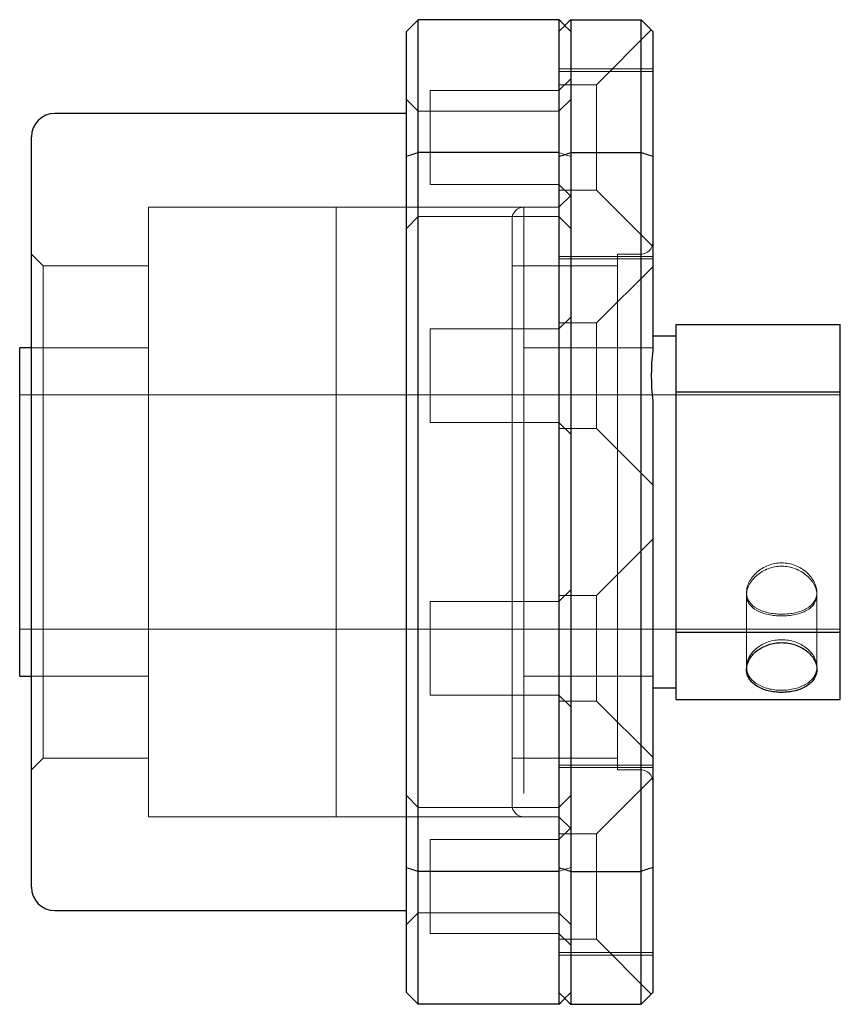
# Model space of a CAD drawing. Header units: millimetres. Extents: x 4566 to 4727, y 7365 to 7513.
# Tile 3 of 3: x 4631 to 4666, y 7471 to 7513. Entities that reach past the tile are written whole.
import ezdxf
from ezdxf.lldxf.tags import DXFTag

# ---------------------------------------------------------------- set-up
doc = ezdxf.new("R2010")
doc.units = ezdxf.units.MM
doc.layers.add('1', color=7, linetype='CONTINUOUS', true_color=0xffffff)
doc.layers.add('2', color=7, linetype='CONTINUOUS', true_color=0xffffff)
tags = doc.linetypes.add('DASHED', pattern=[25.72, 12.86, -12.86]).pattern_tags.tags
tags[6:7] = [DXFTag(74, 4), DXFTag(75, 0), DXFTag(340, '0'), DXFTag(46, 0.0), DXFTag(50, 0.0), DXFTag(44, 0.0), DXFTag(45, 0.0)]
tags[4:5] = [DXFTag(74, 4), DXFTag(75, 0), DXFTag(340, '0'), DXFTag(46, 0.0), DXFTag(50, 0.0), DXFTag(44, 0.0), DXFTag(45, 0.0)]

msp = doc.modelspace()

# ---------------------------------------------------------------- linework, layer by layer
at = {"layer": '1', "color": 7, "linetype": 'Continuous'}
for p, q in [((4647.512, 7507.141), (4647.512, 7512.811)), ((4653.512, 7512.811), (4647.512, 7512.811)), ((4653.512, 7512.811), (4653.512, 7507.141)), ((4647.012, 7506.977), (4647.012, 7512.311)), ((4647.012, 7508.811), (4632.012, 7508.811)), ((4631.012, 7475.811), (4631.012, 7507.811)), ((4647.512, 7476.481), (4647.512, 7507.141)), ((4653.512, 7507.141), (4647.512, 7507.141)), ((4653.512, 7507.141), (4653.512, 7476.481)), ((4647.012, 7476.645), (4647.012, 7506.977)), ((4658.512, 7496.935), (4658.512, 7499.811)), ((4658.512, 7499.811), (4665.512, 7499.811)), ((4665.512, 7496.935), (4665.512, 7499.811)), ((4658.512, 7499.311), (4657.512, 7499.311)), ((4631.012, 7498.811), (4630.512, 7498.811)), ((4630.512, 7484.811), (4630.512, 7498.811)), ((4658.512, 7486.688), (4658.512, 7496.935)), ((4658.512, 7496.935), (4665.512, 7496.935)), ((4665.512, 7486.688), (4665.512, 7496.935)), ((4658.512, 7483.811), (4658.512, 7486.688)), ((4658.512, 7486.688), (4665.512, 7486.688)), ((4665.512, 7483.811), (4665.512, 7486.688)), ((4630.512, 7484.811), (4631.012, 7484.811)), ((4657.512, 7484.311), (4658.512, 7484.311)), ((4658.512, 7483.811), (4665.512, 7483.811)), ((4647.012, 7471.311), (4647.012, 7476.645)), ((4647.512, 7470.811), (4647.512, 7476.481)), ((4653.512, 7476.481), (4647.512, 7476.481)), ((4653.512, 7476.481), (4653.512, 7470.811)), ((4632.012, 7474.811), (4647.012, 7474.811)), ((4653.512, 7470.811), (4647.512, 7470.811))]:
    msp.add_line(p, q, dxfattribs=at)
at = {"layer": '1', "color": 251, "linetype": 'DASHED', "lineweight": 5}
for p, q in [((4654.012, 7510.286), (4653.512, 7509.786)), ((4653.512, 7509.786), (4648.012, 7509.786)), ((4648.012, 7509.786), (4648.012, 7505.786)), ((4647.512, 7508.91), (4647.012, 7509.41)), ((4654.012, 7509.41), (4653.512, 7508.91)), ((4653.512, 7508.91), (4647.512, 7508.91)), ((4648.012, 7505.786), (4653.512, 7505.786)), ((4653.512, 7505.786), (4654.012, 7505.286)), ((4654.012, 7505.311), (4653.512, 7504.811)), ((4644.012, 7504.811), (4636.012, 7504.811)), ((4636.012, 7478.811), (4636.012, 7504.811)), ((4652.012, 7504.811), (4644.012, 7504.811)), ((4644.012, 7478.811), (4644.012, 7504.811)), ((4644.012, 7478.811), (4644.012, 7504.811)), ((4652.012, 7479.803), (4652.012, 7504.811)), ((4647.012, 7503.91), (4647.512, 7504.41)), ((4647.512, 7504.41), (4653.512, 7504.41)), ((4653.512, 7504.41), (4654.012, 7503.91)), ((4631.512, 7502.311), (4631.012, 7502.811)), ((4636.012, 7502.311), (4631.512, 7502.311)), ((4631.512, 7481.311), (4631.512, 7502.311)), ((4654.012, 7500.125), (4653.512, 7499.625)), ((4653.512, 7499.625), (4648.012, 7499.625)), ((4648.012, 7499.625), (4648.012, 7495.625)), ((4636.012, 7498.811), (4631.012, 7498.811)), ((4657.512, 7498.811), (4652.012, 7498.811)), ((4636.012, 7496.811), (4630.512, 7496.811)), ((4644.012, 7496.811), (4636.012, 7496.811)), ((4652.012, 7496.811), (4644.012, 7496.811)), ((4657.512, 7496.811), (4652.012, 7496.811)), ((4665.512, 7496.811), (4657.512, 7496.811)), ((4648.012, 7495.625), (4653.512, 7495.625)), ((4653.512, 7495.625), (4654.012, 7495.125)), ((4654.012, 7488.497), (4653.512, 7487.997)), ((4661.512, 7488.386), (4661.512, 7488.278)), ((4661.512, 7488.278), (4661.512, 7485.094)), ((4664.512, 7488.279), (4664.512, 7488.387)), ((4664.512, 7485.096), (4664.512, 7488.279)), ((4653.512, 7487.997), (4648.012, 7487.997)), ((4648.012, 7487.997), (4648.012, 7483.997)), ((4630.512, 7486.811), (4636.012, 7486.811)), ((4636.012, 7486.811), (4644.012, 7486.811)), ((4644.012, 7486.811), (4652.012, 7486.811)), ((4652.012, 7486.811), (4657.512, 7486.811)), ((4657.512, 7486.811), (4665.512, 7486.811)), ((4631.012, 7484.811), (4636.012, 7484.811)), ((4652.012, 7484.811), (4657.512, 7484.811)), ((4648.012, 7483.997), (4653.512, 7483.997)), ((4653.512, 7483.997), (4654.012, 7483.497)), ((4631.012, 7480.811), (4631.512, 7481.311)), ((4631.512, 7481.311), (4636.012, 7481.311)), ((4647.512, 7479.212), (4647.012, 7479.712)), ((4654.012, 7479.712), (4653.512, 7479.212)), ((4653.512, 7479.212), (4647.512, 7479.212)), ((4636.012, 7478.811), (4644.012, 7478.811)), ((4644.012, 7478.811), (4652.012, 7478.811)), ((4653.512, 7478.811), (4654.012, 7478.311)), ((4654.012, 7478.336), (4653.512, 7477.836)), ((4653.512, 7477.836), (4648.012, 7477.836)), ((4648.012, 7477.836), (4648.012, 7473.836)), ((4647.012, 7474.212), (4647.512, 7474.712)), ((4647.512, 7474.712), (4653.512, 7474.712)), ((4653.512, 7474.712), (4654.012, 7474.212)), ((4648.012, 7473.836), (4653.512, 7473.836)), ((4653.512, 7473.836), (4654.012, 7473.336))]:
    msp.add_line(p, q, dxfattribs=at)
at = {"layer": '1', "color": 7, "linetype": 'Continuous'}
for centre, start, end in [((4632.012, 7507.811), 90, 180), ((4632.012, 7475.811), 180, 270)]:
    msp.add_arc(centre, 1, start, end, dxfattribs=at)
for points in [[(4647.012, 7512.311), (4647.178, 7512.477), (4647.345, 7512.644), (4647.512, 7512.811)], [(4653.762, 7512.561), (4653.679, 7512.644), (4653.596, 7512.727), (4653.512, 7512.811)], [(4647.512, 7507.141), (4647.345, 7507.086), (4647.178, 7507.032), (4647.012, 7506.977)], [(4647.012, 7476.645), (4647.178, 7476.591), (4647.345, 7476.536), (4647.512, 7476.481)], [(4647.512, 7470.811), (4647.345, 7470.978), (4647.178, 7471.145), (4647.012, 7471.311)], [(4653.512, 7470.811), (4653.596, 7470.895), (4653.679, 7470.978), (4653.762, 7471.062)]]:
    msp.add_open_spline(points, degree=3, dxfattribs=at)
at = {"layer": '1', "color": 251, "linetype": 'DASHED', "lineweight": 5}
for points in [[(4654.012, 7512.311), (4653.929, 7512.394), (4653.846, 7512.477), (4653.762, 7512.561)], [(4653.512, 7507.141), (4653.679, 7507.086), (4653.846, 7507.032), (4654.012, 7506.977)], [(4653.512, 7507.141), (4653.679, 7507.086), (4653.846, 7507.032), (4654.012, 7506.977)], [(4653.512, 7476.481), (4653.679, 7476.536), (4653.846, 7476.591), (4654.012, 7476.645)], [(4653.762, 7471.062), (4653.846, 7471.145), (4653.929, 7471.228), (4654.012, 7471.311)]]:
    msp.add_open_spline(points, degree=3, dxfattribs=at)
for points, knots in [([(4663.012, 7489.641), (4663.112, 7489.641), (4663.21, 7489.632), (4663.402, 7489.595), (4663.498, 7489.568), (4663.769, 7489.462), (4663.934, 7489.359), (4664.209, 7489.117), (4664.32, 7488.976), (4664.471, 7488.684), (4664.511, 7488.532), (4664.512, 7488.316), (4664.503, 7488.245), (4664.465, 7488.112), (4664.436, 7488.05), (4664.323, 7487.872), (4664.213, 7487.772), (4664.004, 7487.652), (4663.929, 7487.617), (4663.767, 7487.557), (4663.679, 7487.532), (4663.407, 7487.473), (4663.209, 7487.453), (4662.816, 7487.453), (4662.617, 7487.473), (4662.346, 7487.532), (4662.258, 7487.557), (4662.095, 7487.617), (4662.02, 7487.652), (4661.812, 7487.772), (4661.701, 7487.871), (4661.588, 7488.049), (4661.559, 7488.112), (4661.521, 7488.244), (4661.512, 7488.315), (4661.512, 7488.459), (4661.522, 7488.532), (4661.561, 7488.681), (4661.591, 7488.757), (4661.704, 7488.976), (4661.815, 7489.117), (4662.021, 7489.299), (4662.097, 7489.355), (4662.259, 7489.454), (4662.345, 7489.497), (4662.525, 7489.567), (4662.621, 7489.595), (4662.814, 7489.632), (4662.912, 7489.641), (4663.012, 7489.641)], [0, 0, 0, 0, 0.03125, 0.03125, 0.0625, 0.0625, 0.125, 0.125, 0.1875, 0.1875, 0.25, 0.25, 0.28125, 0.28125, 0.3125, 0.3125, 0.375, 0.375, 0.40625, 0.40625, 0.4375, 0.4375, 0.5, 0.5, 0.5625, 0.5625, 0.59375, 0.59375, 0.625, 0.625, 0.6875, 0.6875, 0.71875, 0.71875, 0.75, 0.75, 0.78125, 0.78125, 0.8125, 0.8125, 0.875, 0.875, 0.90625, 0.90625, 0.9375, 0.9375, 0.96875, 0.96875, 1, 1, 1, 1]), ([(4663.012, 7487.378), (4663.112, 7487.378), (4663.21, 7487.382), (4663.402, 7487.401), (4663.498, 7487.416), (4663.679, 7487.454), (4663.765, 7487.477), (4663.927, 7487.534), (4664.004, 7487.568), (4664.21, 7487.682), (4664.322, 7487.779), (4664.472, 7488.004), (4664.512, 7488.136), (4664.512, 7488.344), (4664.502, 7488.417), (4664.464, 7488.562), (4664.435, 7488.634), (4664.321, 7488.85), (4664.211, 7488.987), (4664.003, 7489.166), (4663.928, 7489.22), (4663.766, 7489.316), (4663.678, 7489.359), (4663.498, 7489.427), (4663.404, 7489.454), (4663.21, 7489.49), (4663.111, 7489.499), (4662.816, 7489.499), (4662.618, 7489.462), (4662.346, 7489.359), (4662.259, 7489.317), (4662.096, 7489.22), (4662.021, 7489.166), (4661.813, 7488.987), (4661.703, 7488.851), (4661.589, 7488.635), (4661.561, 7488.562), (4661.522, 7488.418), (4661.512, 7488.346), (4661.512, 7488.206), (4661.522, 7488.139), (4661.56, 7488.01), (4661.589, 7487.949), (4661.702, 7487.779), (4661.813, 7487.682), (4662.02, 7487.568), (4662.096, 7487.534), (4662.259, 7487.477), (4662.345, 7487.454), (4662.525, 7487.416), (4662.621, 7487.401), (4662.814, 7487.382), (4662.912, 7487.378), (4663.012, 7487.378)], [0, 0, 0, 0, 0.03125, 0.03125, 0.0625, 0.0625, 0.09375, 0.09375, 0.125, 0.125, 0.1875, 0.1875, 0.25, 0.25, 0.28125, 0.28125, 0.3125, 0.3125, 0.375, 0.375, 0.40625, 0.40625, 0.4375, 0.4375, 0.46875, 0.46875, 0.5, 0.5, 0.5625, 0.5625, 0.59375, 0.59375, 0.625, 0.625, 0.6875, 0.6875, 0.71875, 0.71875, 0.75, 0.75, 0.78125, 0.78125, 0.8125, 0.8125, 0.875, 0.875, 0.90625, 0.90625, 0.9375, 0.9375, 0.96875, 0.96875, 1, 1, 1, 1]), ([(4663.012, 7486.363), (4663.111, 7486.363), (4663.209, 7486.355), (4663.401, 7486.323), (4663.496, 7486.299), (4663.678, 7486.237), (4663.764, 7486.2), (4663.926, 7486.111), (4664.003, 7486.06), (4664.21, 7485.895), (4664.322, 7485.764), (4664.472, 7485.49), (4664.512, 7485.343), (4664.512, 7485.132), (4664.502, 7485.062), (4664.464, 7484.928), (4664.436, 7484.863), (4664.323, 7484.679), (4664.213, 7484.571), (4664.003, 7484.437), (4663.928, 7484.398), (4663.765, 7484.33), (4663.678, 7484.301), (4663.496, 7484.254), (4663.403, 7484.237), (4663.21, 7484.214), (4663.11, 7484.208), (4662.817, 7484.208), (4662.619, 7484.231), (4662.258, 7484.323), (4662.09, 7484.392), (4661.883, 7484.525), (4661.819, 7484.575), (4661.71, 7484.682), (4661.664, 7484.739), (4661.551, 7484.923), (4661.512, 7485.059), (4661.512, 7485.272), (4661.522, 7485.343), (4661.56, 7485.486), (4661.589, 7485.557), (4661.664, 7485.695), (4661.71, 7485.762), (4661.819, 7485.889), (4661.882, 7485.95), (4662.089, 7486.115), (4662.256, 7486.206), (4662.616, 7486.33), (4662.813, 7486.363), (4663.012, 7486.363)], [0, 0, 0, 0, 0.03125, 0.03125, 0.0625, 0.0625, 0.09375, 0.09375, 0.125, 0.125, 0.1875, 0.1875, 0.25, 0.25, 0.28125, 0.28125, 0.3125, 0.3125, 0.375, 0.375, 0.40625, 0.40625, 0.4375, 0.4375, 0.46875, 0.46875, 0.5, 0.5, 0.5625, 0.5625, 0.625, 0.625, 0.65625, 0.65625, 0.6875, 0.6875, 0.75, 0.75, 0.78125, 0.78125, 0.8125, 0.8125, 0.84375, 0.84375, 0.875, 0.875, 0.9375, 0.9375, 1, 1, 1, 1])]:
    msp.add_open_spline(points, degree=3, knots=knots, dxfattribs=at)
at = {"layer": '1', "color": 7, "linetype": 'Continuous'}
msp.add_open_spline([(4663.012, 7484.117), (4663.111, 7484.117), (4663.209, 7484.123), (4663.401, 7484.146), (4663.496, 7484.163), (4663.678, 7484.208), (4663.764, 7484.236), (4663.927, 7484.303), (4664.004, 7484.342), (4664.211, 7484.472), (4664.323, 7484.58), (4664.472, 7484.819), (4664.512, 7484.954), (4664.512, 7485.162), (4664.502, 7485.234), (4664.464, 7485.374), (4664.436, 7485.443), (4664.323, 7485.648), (4664.213, 7485.775), (4664.003, 7485.94), (4663.927, 7485.99), (4663.765, 7486.077), (4663.677, 7486.115), (4663.496, 7486.176), (4663.403, 7486.199), (4663.21, 7486.23), (4663.11, 7486.238), (4662.817, 7486.239), (4662.619, 7486.206), (4662.258, 7486.085), (4662.091, 7485.995), (4661.883, 7485.832), (4661.82, 7485.772), (4661.711, 7485.647), (4661.665, 7485.581), (4661.551, 7485.377), (4661.512, 7485.235), (4661.512, 7485.024), (4661.521, 7484.956), (4661.56, 7484.825), (4661.588, 7484.76), (4661.664, 7484.64), (4661.71, 7484.584), (4661.818, 7484.478), (4661.881, 7484.429), (4662.088, 7484.299), (4662.255, 7484.231), (4662.616, 7484.141), (4662.813, 7484.117), (4663.012, 7484.117)], degree=3, knots=[0, 0, 0, 0, 0.03125, 0.03125, 0.0625, 0.0625, 0.09375, 0.09375, 0.125, 0.125, 0.1875, 0.1875, 0.25, 0.25, 0.28125, 0.28125, 0.3125, 0.3125, 0.375, 0.375, 0.40625, 0.40625, 0.4375, 0.4375, 0.46875, 0.46875, 0.5, 0.5, 0.5625, 0.5625, 0.625, 0.625, 0.65625, 0.65625, 0.6875, 0.6875, 0.75, 0.75, 0.78125, 0.78125, 0.8125, 0.8125, 0.84375, 0.84375, 0.875, 0.875, 0.9375, 0.9375, 1, 1, 1, 1], dxfattribs=at)
at = {"layer": '2', "color": 7, "linetype": 'Continuous'}
for p, q in [((4654.012, 7512.811), (4654.012, 7507.141)), ((4654.012, 7512.811), (4657.012, 7512.811)), ((4657.012, 7507.141), (4657.012, 7512.811)), ((4657.512, 7512.311), (4657.512, 7506.977)), ((4654.012, 7507.141), (4654.012, 7476.481)), ((4654.012, 7507.141), (4657.012, 7507.141)), ((4657.012, 7476.481), (4657.012, 7507.141)), ((4657.512, 7506.977), (4657.512, 7498.695)), ((4657.512, 7496.555), (4657.512, 7476.645)), ((4654.012, 7476.481), (4654.012, 7470.811)), ((4654.012, 7476.481), (4657.012, 7476.481)), ((4657.012, 7470.811), (4657.012, 7476.481)), ((4657.512, 7476.645), (4657.512, 7471.311)), ((4654.012, 7470.811), (4657.012, 7470.811))]:
    msp.add_line(p, q, dxfattribs=at)
at = {"layer": '2', "color": 251, "linetype": 'DASHED', "lineweight": 5}
for p, q in [((4657.45, 7512.373), (4655.112, 7510.036)), ((4657.512, 7510.716), (4653.512, 7510.716)), ((4657.512, 7510.604), (4653.512, 7510.604)), ((4655.112, 7510.036), (4653.512, 7510.036)), ((4655.112, 7505.536), (4655.112, 7510.036)), ((4653.512, 7505.536), (4655.112, 7505.536)), ((4655.112, 7505.536), (4657.512, 7503.136)), ((4653.512, 7504.811), (4652.012, 7504.811)), ((4651.512, 7479.311), (4651.512, 7504.311)), ((4653.512, 7502.716), (4657.512, 7502.716)), ((4653.512, 7502.604), (4657.512, 7502.604)), ((4657.012, 7502.811), (4656.012, 7502.811)), ((4656.012, 7480.811), (4656.012, 7502.811)), ((4656.012, 7502.311), (4651.512, 7502.311)), ((4657.512, 7502.275), (4655.112, 7499.875)), ((4655.112, 7499.875), (4653.512, 7499.875)), ((4655.112, 7495.375), (4655.112, 7499.875)), ((4653.512, 7495.375), (4655.112, 7495.375)), ((4655.112, 7495.375), (4657.512, 7492.975)), ((4657.512, 7490.647), (4655.112, 7488.247)), ((4655.112, 7488.247), (4653.512, 7488.247)), ((4655.112, 7483.747), (4655.112, 7488.247)), ((4653.512, 7483.747), (4655.112, 7483.747)), ((4655.112, 7483.747), (4657.512, 7481.347)), ((4651.512, 7481.311), (4656.012, 7481.311)), ((4657.512, 7481.018), (4653.512, 7481.018)), ((4657.512, 7480.906), (4653.512, 7480.906)), ((4656.012, 7480.811), (4657.012, 7480.811)), ((4657.512, 7480.486), (4655.112, 7478.086)), ((4652.012, 7478.811), (4653.512, 7478.811)), ((4655.112, 7478.086), (4653.512, 7478.086)), ((4655.112, 7473.586), (4655.112, 7478.086)), ((4653.512, 7473.586), (4655.112, 7473.586)), ((4655.112, 7473.586), (4657.45, 7471.249)), ((4653.512, 7473.018), (4657.512, 7473.018)), ((4653.512, 7472.906), (4657.512, 7472.906))]:
    msp.add_line(p, q, dxfattribs=at)
for centre, start, end in [((4652.012, 7504.311), 90, 180), ((4652.012, 7479.311), 180, 270)]:
    msp.add_arc(centre, 0.5, start, end, dxfattribs=at)
at = {"layer": '2', "color": 251, "linetype": 'DASHED', "lineweight": 5, "extrusion": (6.12303e-17, 6.12303e-17, -1)}
for centre, start, end in [((-4657.012, 7503.311), 180, 270), ((-4657.012, 7480.311), 90, 180)]:
    msp.add_arc(centre, 0.5, start, end, dxfattribs=at)
at = {"layer": '2', "color": 251, "linetype": 'DASHED', "lineweight": 5}
for points in [[(4653.762, 7512.561), (4653.679, 7512.478), (4653.595, 7512.394), (4653.512, 7512.311)], [(4653.512, 7471.311), (4653.595, 7471.228), (4653.679, 7471.144), (4653.762, 7471.061)]]:
    msp.add_open_spline(points, degree=3, dxfattribs=at)
at = {"layer": '2', "color": 7, "linetype": 'Continuous'}
for points in [[(4654.012, 7512.811), (4653.929, 7512.728), (4653.845, 7512.644), (4653.762, 7512.561)], [(4657.512, 7512.311), (4657.345, 7512.478), (4657.179, 7512.644), (4657.012, 7512.811)], [(4653.512, 7506.977), (4653.679, 7507.032), (4653.845, 7507.086), (4654.012, 7507.141)], [(4657.512, 7506.977), (4657.345, 7507.032), (4657.179, 7507.086), (4657.012, 7507.141)], [(4657.512, 7498.695), (4657.429, 7497.982), (4657.429, 7497.269), (4657.512, 7496.555)], [(4653.512, 7476.645), (4653.679, 7476.59), (4653.845, 7476.536), (4654.012, 7476.481)], [(4657.512, 7476.645), (4657.345, 7476.59), (4657.179, 7476.536), (4657.012, 7476.481)], [(4653.762, 7471.061), (4653.845, 7470.978), (4653.929, 7470.894), (4654.012, 7470.811)], [(4657.012, 7470.811), (4657.179, 7470.978), (4657.345, 7471.144), (4657.512, 7471.311)]]:
    msp.add_open_spline(points, degree=3, dxfattribs=at)

doc.saveas('drawing.dxf')
